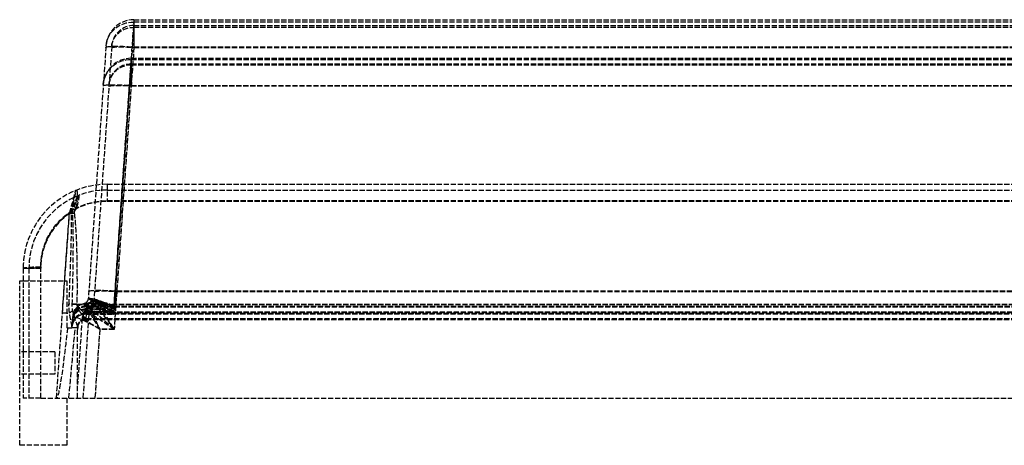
# Model space of a CAD drawing. Header units: millimetres. Extents: x 0 to 562, y -14 to 122.
# Tile 1 of 2: x 0 to 281, y 0 to 122. Entities that reach past the tile are written whole.
import ezdxf

# ---------------------------------------------------------------- set-up
doc = ezdxf.new("R2010")
doc.units = ezdxf.units.MM
doc.header["$LTSCALE"] = 10
doc.linetypes.add('ALLCAD_Strich', pattern=[0.2, 0.15, -0.05])
doc.layers.add('BESCH_KONT_sich_schn_ansi_2d', color=40, linetype='Continuous')

msp = doc.modelspace()

# ---------------------------------------------------------------- linework, layer by layer
at = {"layer": 'BESCH_KONT_sich_schn_ansi_2d', "linetype": 'ALLCAD_Strich', "extrusion": (0, 1, -2.22045e-16)}
for p, q in [((29.38, 74.5), (32.62, 120.84)), ((32.62, 120.84), (32.59, 113.74)), ((32.62, 121.5), (32.62, 120.84)), ((32.62, 121.5), (514.38, 121.5)), ((32.62, 120.84), (514.38, 120.84)), ((26.89, 37.44), (32.62, 119.33)), ((32.62, 119.33), (32.59, 113.6)), ((32.62, 119.87), (32.62, 119.33)), ((32.62, 119.87), (514.38, 119.87)), ((32.62, 119.33), (514.38, 119.33)), ((26.27, 113.91), (21.23, 41.91)), ((24.64, 114.02), (21.86, 74.29)), ((24.64, 114.02), (24.64, 114.06)), ((26.27, 113.91), (26.27, 113.94)), ((32.59, 113.74), (27.72, 44.06)), ((32.59, 113.6), (27.72, 43.92)), ((32.59, 113.74), (514.41, 113.74)), ((32.59, 113.6), (514.41, 113.6)), ((26.93, 39.74), (31.85, 110.18)), ((31.85, 110.18), (31.82, 102.74)), ((31.85, 110.5), (31.85, 110.18)), ((31.85, 110.5), (515.15, 110.5)), ((31.85, 110.18), (515.15, 110.18)), ((26.93, 38.18), (31.85, 108.61)), ((31.85, 108.61), (31.82, 102.6)), ((31.85, 108.87), (31.85, 108.61)), ((31.85, 108.87), (515.15, 108.87)), ((31.85, 108.61), (515.15, 108.61)), ((31.82, 102.74), (515.18, 102.74)), ((31.82, 102.6), (515.18, 102.6)), ((21.86, 74.29), (19.61, 42.03)), ((25, 74.5), (25, 69.85)), ((25, 74.5), (522, 74.5)), ((26.89, 38.94), (29.38, 74.5)), ((25, 72.87), (522, 72.87)), ((25, 69.85), (522, 69.85)), ((25, 69.85), (25, 69.74)), ((25, 69.74), (522, 69.74)), ((10.5, 13.5), (14.19, 66.22)), ((12.2, 37.86), (14.19, 66.26)), ((6, 13.5), (6, 50.85)), ((1, 50.5), (1, 13.5)), ((2.63, 50.5), (2.63, 13.5)), ((0, 47), (1, 47)), ((0, 0), (0, 47)), ((1, 47), (13.5, 47)), ((13.5, 47), (13.5, 33.5)), ((26.93, 39.7), (27.72, 44.06)), ((26.93, 38.14), (27.72, 43.92)), ((27.72, 44.06), (26.96, 33.2)), ((27.72, 43.92), (26.96, 33.06)), ((27.72, 44.06), (519.28, 44.06)), ((27.72, 43.92), (519.28, 43.92)), ((16.33, 40.29), (530.67, 40.29)), ((16.33, 40.18), (530.67, 40.18)), ((19.12, 40.5), (19.03, 38.94)), ((19.05, 39.5), (19.07, 39.7)), ((19.05, 39.5), (527.95, 39.5)), ((19.07, 39.69), (19.08, 39.74)), ((26.93, 39.7), (19.07, 39.7)), ((19.07, 39.69), (527.93, 39.69)), ((19.08, 39.74), (26.93, 39.74)), ((21.61, 40.5), (19.12, 40.5)), ((23.11, 40.5), (21.61, 40.5)), ((10.5, 13.5), (12.2, 37.86)), ((15.04, 35.53), (15.13, 36.78)), ((18.91, 37.53), (18.95, 37.73)), ((18.91, 37.5), (18.91, 37.53)), ((18.91, 37.5), (528.09, 37.5)), ((18.95, 37.73), (19.03, 38.94)), ((18.95, 37.73), (528.05, 37.73)), ((18.95, 36.23), (19.03, 37.44)), ((19.03, 38.94), (26.89, 38.94)), ((19.09, 38.45), (19.03, 37.44)), ((19.03, 37.44), (26.89, 37.44)), ((19.12, 38.87), (19.1, 38.51)), ((19.1, 38.51), (19.43, 38.48)), ((21.61, 38.87), (19.12, 38.87)), ((19.43, 38.48), (19.89, 38.45)), ((19.72, 36.06), (19.89, 38.45)), ((19.85, 37.87), (527.15, 37.87)), ((26.93, 38.14), (19.86, 38.14)), ((19.86, 38.12), (527.14, 38.12)), ((19.87, 38.18), (26.93, 38.18)), ((23.11, 38.87), (21.61, 38.87)), ((14.92, 33.86), (14.9, 33.5)), ((14.96, 34.32), (14.92, 33.86)), ((15.04, 35.53), (14.96, 34.32)), ((17.82, 36.24), (16.5, 17.35)), ((16.55, 33.74), (16.5, 33.03)), ((16.56, 33.87), (16.55, 33.74)), ((18.14, 13.5), (19.72, 36.06)), ((18.3, 36.16), (19.72, 36.06)), ((18.91, 35.92), (18.95, 36.23)), ((18.91, 35.87), (18.91, 35.92)), ((18.91, 35.87), (528.09, 35.87)), ((18.95, 36.23), (528.05, 36.23)), ((13.64, 33.5), (13.5, 33.5)), ((13.64, 33.5), (14.9, 33.5)), ((15.84, 33.5), (14.9, 33.5)), ((16.5, 33.5), (15.84, 33.5)), ((16.5, 13.5), (16.5, 33.5)), ((22.85, 33.2), (21.47, 13.5)), ((22.85, 33.06), (21.48, 13.5)), ((26.96, 33.2), (22.85, 33.2)), ((26.96, 33.06), (22.85, 33.06)), ((10, 26.65), (0, 26.65)), ((10, 26.65), (10, 20.35)), ((10, 20.35), (0, 20.35)), ((6, 13.5), (1, 13.5)), ((6, 13.5), (541, 13.5)), ((13.5, 13.5), (13.5, 0)), ((273.49, 13.51), (273.49, 13.51)), ((273.49, 13.5), (273.49, 13.51)), ((273.49, 13.51), (273.49, 13.5)), ((273.49, 13.51), (273.49, 13.51)), ((273.49, 13.51), (273.49, 13.5)), ((273.49, 13.5), (273.49, 13.5)), ((273.49, 13.5), (273.49, 13.5)), ((273.5, 13.5), (273.5, 13.51)), ((273.5, 13.5), (273.5, 13.51)), ((273.5, 13.51), (273.5, 13.51)), ((273.5, 13.51), (273.5, 13.5)), ((273.5, 13.51), (273.5, 13.51)), ((273.5, 13.5), (273.5, 13.51)), ((273.5, 13.51), (273.5, 13.51)), ((273.5, 13.51), (273.5, 13.51)), ((273.5, 13.5), (273.5, 13.5)), ((273.5, 13.5), (273.5, 13.5)), ((273.5, 13.5), (273.5, 13.5)), ((273.5, 13.5), (273.5, 13.5)), ((273.51, 13.51), (273.51, 13.51)), ((273.51, 13.51), (273.51, 13.5)), ((273.51, 13.51), (273.51, 13.51)), ((273.51, 13.51), (273.51, 13.5)), ((273.51, 13.5), (273.51, 13.51)), ((273.51, 13.5), (273.51, 13.5)), ((273.51, 13.5), (273.51, 13.5)), ((13.5, 0), (0, 0))]:
    msp.add_line(p, q, dxfattribs=at)
at = {"layer": 'BESCH_KONT_sich_schn_ansi_2d', "linetype": 'ALLCAD_Strich'}
for centre, radius, start, end in [((32.62, 113.5), 8, 90, 176), ((32.62, 113.5), 6.37, 90, 176), ((31.85, 102.5), 8, 90, 176), ((31.85, 102.5), 6.37, 90, 176), ((25, 50.5), 24, 90, 180), ((25, 50.5), 22.37, 90, 180), ((25, 50.64), 19, 124.684, 180), ((25, 50.59), 19, 124.684, 180), ((19.05, 35.5), 4, 90, 176), ((19.12, 36.5), 4, 90, 176), ((18.91, 33.5), 4, 90, 176), ((19.12, 36.5), 2.37, 90, 118.4477), ((18.91, 33.5), 2.37, 90, 176), ((273.49, 13.51), 0.00116, 90, 180), ((273.49, 13.51), 0.00271, 0, 90), ((273.49, 13.5), 0.00116, 180, 270), ((273.49, 13.5), 0.00271, 270, 0), ((273.5, 13.51), 0.00217, 270, 0), ((273.5, 13.51), 0.00217, 0, 90), ((273.51, 13.51), 0.00116, 90, 180), ((273.51, 13.51), 0.00271, 0, 90), ((273.51, 13.5), 0.00116, 180, 270), ((273.51, 13.5), 0.00271, 270, 0)]:
    msp.add_arc(centre, radius, start, end, dxfattribs=at)
at = {"layer": 'BESCH_KONT_sich_schn_ansi_2d', "linetype": 'ALLCAD_Strich', "extrusion": (0, -2.22045e-16, -1)}
for centre, radius, start, end in [((-25, 50.85), 19, 0, 90), ((-25, 50.74), 19, 0, 90), ((-17.81, 42.15), 1.8, 184, 256.9764), ((-17.81, 42.15), 3.43, 184, 256.9764), ((-273.49, 13.51), 0.00271, 0, 90), ((-273.49, 13.51), 0.00116, 90, 180), ((-273.49, 13.5), 0.00271, 270, 0), ((-273.49, 13.5), 0.00116, 180, 270), ((-273.51, 13.51), 0.00271, 0, 90), ((-273.5, 13.51), 0.00093, 90, 180), ((-273.5, 13.51), 0.00093, 180, 270), ((-273.51, 13.5), 0.00271, 270, 0), ((-273.51, 13.51), 0.00116, 90, 180), ((-273.51, 13.5), 0.00116, 180, 270)]:
    msp.add_arc(centre, radius, start, end, dxfattribs=at)
for centre, major_axis, ratio, start_param, end_param in [((32.62, 113.46), (-7.98, 0.56), 0.921745, 0, 1.506431), ((32.59, 113.04), (-6.35, 0.44), 0.086945, 0, 1.564717), ((31.85, 102.48), (-7.98, 0.56), 0.962033, 0, 1.503626), ((31.85, 102.48), (-6.35, 0.44), 0.962033, 0, 1.503626), ((31.82, 102.04), (-7.98, 0.56), 0.086945, 0, 1.564717), ((31.82, 102.04), (-6.35, 0.44), 0.086945, 0, 1.564717), ((2.76, -96.85), (11.67, 166.43), 0.041956, 0.194857, 0.599428), ((2.76, -96.96), (11.67, 166.43), 0.041956, 0.194857, 0.599428), ((6, 50.5), (-5, 0), 0.027841, 0, 1.570796), ((6, 50.5), (-3.37, 0), 0.027841, 0, 1.570796), ((27.72, 43.37), (-7.98, 0.56), 0.086945, 0, 1.564717), ((27.72, 43.37), (-6.35, 0.44), 0.086945, 0, 1.564717), ((19.12, 42.3), (0, -1.8), 0.974366, -1.027318, 0), ((19.12, 42.3), (0, -1.8), 0.98701, -1.003834, 0), ((19.5, 42.3), (0, -1.8), 0.842485, -1.306052, 0), ((27.65, 42.3), (-8.03, -0.16), 0.205815, -0.89039, -0.501192), ((27.65, 42.3), (-8.03, -0.16), 0.214804, -1.071353, -0.500311), ((21.61, 42.3), (0, -1.8), 0.878501, -0.694847, 0), ((27.65, 42.3), (-6.4, -0.48), 0.509996, -1.016222, -0.445179), ((23.11, 42.3), (0, -1.8), 0.856254, -0.487738, 0), ((18.91, 33.58), (-3.99, 0.28), 0.988693, 0, 1.50177), ((21.11, 64.93), (-2.14, -30.58), 0.077308, 0.340363, 0.437521), ((297.47, 20.5), (-281.89, 17.13), 0.023544, 0.156664, 0.164066), ((22.85, 32.5), (-3.72, 8), 0.033423, 0.635663, 1.499078), ((22.85, 32.5), (-3.72, 6.37), 0.038064, 0.642365, 1.50578), ((18.03, 121.26), (-7.54, -107.76), 0.027773, -0.621051, -0.001942)]:
    msp.add_ellipse(centre, major_axis=major_axis, ratio=ratio, start_param=start_param, end_param=end_param, dxfattribs=at)
at = {"layer": 'BESCH_KONT_sich_schn_ansi_2d', "linetype": 'ALLCAD_Strich', "extrusion": (3.08149e-33, -2.22045e-16, -1)}
for centre, major_axis, ratio, start_param, end_param in [((32.62, 113.46), (-6.35, 0.44), 0.921745, 0, 1.506431), ((32.59, 113.04), (-7.98, 0.56), 0.086945, 0, 1.564717), ((18.92, 33.61), (0.18, 2.64), 0.894562, -0.348992, -0.340363)]:
    msp.add_ellipse(centre, major_axis=major_axis, ratio=ratio, start_param=start_param, end_param=end_param, dxfattribs=at)
at = {"layer": 'BESCH_KONT_sich_schn_ansi_2d', "linetype": 'ALLCAD_Strich'}
for centre, major_axis, ratio, start_param, end_param in [((17.56, 69.06), (-1.49, 3.71), 0.42189, 0, 0.047859), ((16.17, 67.39), (-2.82, 2.83), 0.049304, -1.52137, -1.159525), ((2.76, -97.13), (11.66, 166.54), 0.017969, -0.599439, -0.194867), ((14.19, 66.35), (2.99, -0.21), 0.027773, -1.568854, -1.371055), ((14.19, 66.35), (4.62, -0.32), 0.027773, -1.568854, -1.371055), ((15.56, 66.06), (-3.96, -0.56), 0.069083, -1.580492, -1.38123), ((2.76, -97.13), (11.67, 166.5), 0.02774, -0.599435, -0.194864), ((6, 50.5), (-5, 0), 0.069756, -1.570796, 0), ((6, 50.5), (-3.37, 0), 0.069756, -1.570796, 0), ((16.33, 40.01), (-4, 0.03), 0.069754, -1.57019, -0.969466), ((19.07, 35.86), (-3.99, 0.28), 0.959816, -1.50378, 0), ((19.07, 35.84), (-3.99, 0.28), 0.962033, -1.503626, 0), ((19.08, 35.9), (-3.99, 0.28), 0.962033, -1.503626, 0), ((19.13, 36.5), (0, 4), 0.996712, 0.223207, 1.494161), ((17.82, 42.15), (0.4, -1.75), 0.998815, 0, 1.271875), ((17.85, 42.16), (0.04, -1.8), 0.995895, 0.199472, 1.469682), ((19.12, 42.3), (0, -1.8), 0.877554, 0, 1.338896), ((20.01, 40.48), (1.25, 1.3), 0.695942, -2.1987, -1.108655), ((12.2, 37.94), (2.99, -0.21), 0.027773, -1.568854, -0.827972), ((16.91, 37.47), (-3.68, -1.57), 0.404529, -1.741156, -0.935831), ((18.95, 34.05), (-3.99, 0.28), 0.921745, -1.506431, 0), ((19.03, 35.25), (-3.99, 0.28), 0.921745, -1.506431, 0), ((23.13, 36.5), (-8, 0.28), 0.043419, -0.082708, -0.001521), ((22.85, 32.5), (-7.72, 4.29), 0.069114, -1.532429, -0.048899), ((19.03, 35.25), (-2.36, 0.17), 0.921745, -1.506431, -1.133276), ((26.96, 32.5), (-9.13, 7.99), 0.043274, -1.532961, -0.669546), ((26.96, 32.5), (-9.14, 6.36), 0.040951, -1.542305, -0.67889), ((22.85, 32.5), (-6.09, 4.17), 0.062133, -1.52829, -0.558467), ((18.95, 34.05), (-2.36, 0.17), 0.921745, -1.506431, -1.221805), ((18.03, 121.26), (-11.63, -166.3), 0.027773, 0.867851, 1.016864)]:
    msp.add_ellipse(centre, major_axis=major_axis, ratio=ratio, start_param=start_param, end_param=end_param, dxfattribs=at)
at = {"layer": 'BESCH_KONT_sich_schn_ansi_2d', "linetype": 'ALLCAD_Strich', "extrusion": (-1.2326e-32, -2.22045e-16, -1)}
for major_axis, ratio, start_param, end_param in [((-7.34, 9.66), 0.034804, 0.661595, 1.52501), ((-5.71, 9.54), 0.025676, 0.664539, 1.527954)]:
    msp.add_ellipse((26.96, 32.5), major_axis=major_axis, ratio=ratio, start_param=start_param, end_param=end_param, dxfattribs=at)
at = {"layer": 'BESCH_KONT_sich_schn_ansi_2d', "linetype": 'ALLCAD_Strich', "extrusion": (-3.08149e-33, -2.22045e-16, -1)}
msp.add_ellipse((27.65, 42.3), major_axis=(-6.4, -0.46), ratio=0.488854, start_param=-0.839477, end_param=-0.450278, dxfattribs=at)
at = {"layer": 'BESCH_KONT_sich_schn_ansi_2d', "linetype": 'ALLCAD_Strich'}
for points, knots in [([(14.19, 66.26), (14.5, 67.26), (14.78, 68.21), (15.32, 70.16), (15.56, 71.11), (15.87, 72.38), (15.96, 72.73), (15.96, 72.73)], [-1.355472, -1.355472, -1.355472, -1.355472, -0.961509, -0.961509, -0.465557, -0.465557, 0, 0, 0, 0]), ([(14.19, 66.22), (14.66, 67.13), (15.08, 67.96), (15.62, 69.08), (15.79, 69.44), (15.93, 69.76), (16.09, 70.11), (16.22, 70.4), (16.48, 71.01), (16.57, 71.22), (16.57, 71.22)], [-1.355472, -1.355472, -1.355472, -1.355472, -0.918965, -0.918965, -0.677736, -0.677736, -0.677736, -0.420648, -0.420648, 0, 0, 0, 0]), ([(15.17, 68.65), (15.24, 68.94), (15.32, 69.24), (15.47, 69.82), (15.54, 70.11), (15.66, 70.63), (15.71, 70.86), (15.81, 71.27), (15.85, 71.45), (15.91, 71.77), (15.94, 71.9), (15.98, 72.13), (16, 72.24), (16.03, 72.42), (16.04, 72.5), (16.05, 72.63), (16.05, 72.67), (16.04, 72.73), (16.03, 72.74), (16.01, 72.74), (16.01, 72.74), (16, 72.74)], [0, 0, 0, 0, 0.0605021, 0.0605021, 0.1157303, 0.1157303, 0.1582136, 0.1582136, 0.190893, 0.190893, 0.2146236, 0.2146236, 0.234589, 0.234589, 0.2513925, 0.2513925, 0.2658423, 0.2658423, 0.2769575, 0.2769575, 0.2839045, 0.2839045, 0.2839045, 0.2839045]), ([(15.57, 68.14), (15.7, 68.42), (15.83, 68.71), (16.07, 69.28), (16.18, 69.55), (16.29, 69.84), (16.36, 70.02), (16.43, 70.19), (16.54, 70.5), (16.58, 70.63), (16.67, 70.9), (16.71, 71.06), (16.72, 71.24), (16.69, 71.26), (16.64, 71.24)], [0, 0, 0, 0, 0.0744362, 0.0744362, 0.1419522, 0.1419522, 0.1419522, 0.18446, 0.18446, 0.2146236, 0.2146236, 0.2524725, 0.2524725, 0.2839045, 0.2839045, 0.2839045, 0.2839045]), ([(16, 72.74), (15.99, 72.74), (15.99, 72.74), (15.97, 72.74), (15.97, 72.73), (15.96, 72.73)], [-0.01019037, -0.01019037, -0.01019037, -0.01019037, -0.00459813, -0.00459813, 0.00099412, 0.00099412, 0.00099412, 0.00099412]), ([(16.07, 72.78), (16.1, 72.79), (16.12, 72.8), (16.18, 72.81), (16.21, 72.81), (16.27, 72.78), (16.29, 72.73), (16.33, 72.6), (16.35, 72.51), (16.37, 72.28), (16.37, 72.15), (16.38, 71.84), (16.38, 71.67), (16.38, 71.26), (16.37, 71.02), (16.35, 70.48), (16.34, 70.18), (16.3, 69.5), (16.28, 69.13), (16.23, 68.39), (16.2, 68.02), (16.17, 67.67)], [-0.2839045, -0.2839045, -0.2839045, -0.2839045, -0.2769575, -0.2769575, -0.2658423, -0.2658423, -0.2513925, -0.2513925, -0.234589, -0.234589, -0.2146236, -0.2146236, -0.190893, -0.190893, -0.1582136, -0.1582136, -0.1157303, -0.1157303, -0.0605021, -0.0605021, 0, 0, 0, 0]), ([(16.68, 71.26), (16.78, 71.31), (16.85, 71.3), (16.9, 71.11), (16.89, 70.93), (16.85, 70.59), (16.82, 70.43), (16.76, 70.05), (16.72, 69.83), (16.67, 69.61), (16.6, 69.26), (16.52, 68.91), (16.35, 68.23), (16.26, 67.89), (16.17, 67.56)], [-0.2839045, -0.2839045, -0.2839045, -0.2839045, -0.2524725, -0.2524725, -0.2146236, -0.2146236, -0.18446, -0.18446, -0.1419522, -0.1419522, -0.1419522, -0.0744362, -0.0744362, 0, 0, 0, 0]), ([(16.64, 71.24), (16.63, 71.24), (16.63, 71.24), (16.61, 71.24), (16.61, 71.24), (16.6, 71.23), (16.6, 71.23), (16.59, 71.23), (16.58, 71.23), (16.58, 71.22), (16.57, 71.22)], [-0.01019037, -0.01019037, -0.01019037, -0.01019037, -0.00739425, -0.00739425, -0.00459813, -0.00459813, -0.00459813, -0.00180201, -0.00180201, 0.00099412, 0.00099412, 0.00099412, 0.00099412]), ([(14.78, 66.22), (14.78, 66.23), (14.78, 66.24), (14.78, 66.27), (14.78, 66.28), (14.78, 66.31), (14.78, 66.33), (14.78, 66.39), (14.78, 66.44), (14.79, 66.57), (14.79, 66.65), (14.82, 66.99), (14.86, 67.25), (14.98, 67.91), (15.07, 68.29), (15.17, 68.65)], [0, 0, 0, 0, 0.0019897, 0.0019897, 0.0039795, 0.0039795, 0.0079589, 0.0079589, 0.0158427, 0.0158427, 0.0314996, 0.0314996, 0.0763591, 0.0763591, 0.1527183, 0.1527183, 0.1527183, 0.1527183]), ([(15.1, 66.16), (15.1, 66.16), (15.1, 66.17), (15.09, 66.19), (15.09, 66.2), (15.09, 66.23), (15.09, 66.25), (15.09, 66.3), (15.09, 66.34), (15.1, 66.48), (15.11, 66.58), (15.14, 66.86), (15.18, 67.04), (15.23, 67.21), (15.27, 67.38), (15.33, 67.54), (15.45, 67.85), (15.51, 67.99), (15.57, 68.14)], [0, 0, 0, 0, 0.0019897, 0.0019897, 0.0039795, 0.0039795, 0.0079589, 0.0079589, 0.0158427, 0.0158427, 0.0381796, 0.0381796, 0.0763591, 0.0763591, 0.0763591, 0.1145387, 0.1145387, 0.1527183, 0.1527183, 0.1527183, 0.1527183]), ([(16.17, 67.67), (15.99, 67.49), (15.82, 67.3), (15.63, 66.94), (15.58, 66.8), (15.55, 66.6), (15.55, 66.55), (15.55, 66.47), (15.55, 66.44), (15.55, 66.4), (15.55, 66.39), (15.56, 66.37), (15.56, 66.36), (15.56, 66.35), (15.56, 66.35), (15.56, 66.34)], [-0.1527183, -0.1527183, -0.1527183, -0.1527183, -0.0763591, -0.0763591, -0.0314996, -0.0314996, -0.0158427, -0.0158427, -0.0079589, -0.0079589, -0.0039795, -0.0039795, -0.0019897, -0.0019897, 0, 0, 0, 0]), ([(16.17, 67.56), (15.99, 67.38), (15.82, 67.18), (15.63, 66.83), (15.58, 66.69), (15.55, 66.49), (15.55, 66.43), (15.55, 66.36), (15.55, 66.33), (15.55, 66.29), (15.55, 66.28), (15.56, 66.26), (15.56, 66.25), (15.56, 66.24), (15.56, 66.23), (15.56, 66.22)], [-0.1527183, -0.1527183, -0.1527183, -0.1527183, -0.0763591, -0.0763591, -0.0314996, -0.0314996, -0.0158427, -0.0158427, -0.0079589, -0.0079589, -0.0039795, -0.0039795, -0.0019897, -0.0019897, 0, 0, 0, 0]), ([(14.22, 37.74), (14.17, 38.06), (14.13, 38.41), (14.08, 39.06), (14.07, 39.36), (14.06, 39.87), (14.06, 40.06), (14.07, 40.26)], [0, 0, 0, 0, 0.1178861, 0.1178861, 0.2131778, 0.2131778, 0.2727351, 0.2727351, 0.2727351, 0.2727351]), ([(15.32, 37.63), (15.27, 37.82), (15.22, 38.01), (15.14, 38.42), (15.1, 38.62), (15.07, 38.83), (15.04, 39.05), (15.02, 39.26), (14.99, 39.71), (14.99, 39.93), (14.99, 40.16)], [0, 0, 0, 0, 0.0681838, 0.0681838, 0.1363675, 0.1363675, 0.1363675, 0.2045513, 0.2045513, 0.2727351, 0.2727351, 0.2727351, 0.2727351]), ([(16.33, 40.29), (16.33, 40.21), (16.34, 40.12), (16.4, 39.9), (16.46, 39.77), (16.65, 39.49), (16.77, 39.34), (16.91, 39.2)], [-0.2727351, -0.2727351, -0.2727351, -0.2727351, -0.2131778, -0.2131778, -0.1178861, -0.1178861, 0, 0, 0, 0]), ([(16.33, 40.18), (16.33, 40.03), (16.35, 39.88), (16.4, 39.58), (16.45, 39.44), (16.5, 39.3), (16.55, 39.16), (16.62, 39.02), (16.76, 38.75), (16.83, 38.62), (16.91, 38.49)], [-0.2727351, -0.2727351, -0.2727351, -0.2727351, -0.2045513, -0.2045513, -0.1363675, -0.1363675, -0.1363675, -0.0681838, -0.0681838, 0, 0, 0, 0]), ([(18.25, 40.4), (18.24, 40.4), (18.24, 40.4), (18.23, 40.4), (18.23, 40.4), (18.22, 40.4)], [0, 0, 0, 0, 0.02151285, 0.02151285, 0.04306434, 0.04306434, 0.04306434, 0.04306434]), ([(20.01, 39.01), (19.57, 39.44), (19.17, 39.78), (18.55, 40.27), (18.33, 40.4), (18.25, 40.4)], [-0.637089, -0.637089, -0.637089, -0.637089, -0.3298292, -0.3298292, 0, 0, 0, 0]), ([(26.93, 39.7), (26.3, 39.79), (25.68, 39.87), (24.47, 40.03), (23.88, 40.11), (22.4, 40.29), (21.54, 40.38), (20.31, 40.48), (19.88, 40.5), (19.5, 40.5)], [-0.9745351, -0.9745351, -0.9745351, -0.9745351, -0.7609276, -0.7609276, -0.5487362, -0.5487362, -0.2110524, -0.2110524, 0, 0, 0, 0]), ([(19.61, 42.03), (19.6, 41.99), (19.69, 41.98), (20.05, 41.96), (20.32, 41.95), (20.66, 41.89)], [0, 0, 0, 0, 0.2613155, 0.2613155, 0.522631, 0.522631, 0.522631, 0.522631]), ([(20.62, 41.37), (20.03, 41.58), (19.71, 41.7), (19.61, 41.93), (19.6, 41.98), (19.61, 42.03)], [0, 0, 0, 0, 0.993364, 0.993364, 1.207893, 1.207893, 1.207893, 1.207893]), ([(20.62, 41.33), (20.2, 41.49), (19.91, 41.59), (19.64, 41.81), (19.6, 41.91), (19.61, 42.03)], [0, 0, 0, 0, 0.976239, 0.976239, 1.703665, 1.703665, 1.703665, 1.703665]), ([(19.61, 42.03), (19.61, 42.02), (19.61, 42.02), (19.61, 42.02), (19.61, 42.02), (19.62, 42.02)], [-0.04591662, -0.04591662, -0.04591662, -0.04591662, -0.02295831, -0.02295831, 0, 0, 0, 0]), ([(19.62, 42.02), (19.62, 42.02), (19.62, 42.02), (19.63, 42.02), (19.63, 42.02), (19.64, 42.02)], [-0.04306434, -0.04306434, -0.04306434, -0.04306434, -0.02151285, -0.02151285, 0, 0, 0, 0]), ([(19.64, 42.02), (19.72, 42), (19.94, 41.83), (20.56, 41.21), (20.95, 40.79), (21.38, 40.28)], [0, 0, 0, 0, 0.3298292, 0.3298292, 0.637089, 0.637089, 0.637089, 0.637089]), ([(20.96, 41.83), (21.27, 41.77), (21.61, 41.68), (22.61, 41.37), (23.29, 41.1), (24.48, 40.62), (24.95, 40.41), (25.92, 40.03), (26.42, 39.85), (26.93, 39.7)], [0, 0, 0, 0, 0.2110524, 0.2110524, 0.5487362, 0.5487362, 0.7609276, 0.7609276, 0.9745351, 0.9745351, 0.9745351, 0.9745351]), ([(21.98, 40.53), (21.84, 40.65), (21.72, 40.76), (21.52, 40.98), (21.44, 41.09), (21.38, 41.21), (21.32, 41.32), (21.28, 41.43), (21.23, 41.67), (21.22, 41.79), (21.23, 41.91)], [0, 0, 0, 0, 0.301973, 0.301973, 0.603946, 0.603946, 0.603946, 0.90592, 0.90592, 1.207893, 1.207893, 1.207893, 1.207893]), ([(21.97, 40.46), (21.83, 40.59), (21.71, 40.71), (21.51, 40.94), (21.43, 41.06), (21.37, 41.18), (21.31, 41.29), (21.27, 41.41), (21.23, 41.66), (21.22, 41.78), (21.23, 41.91)], [0, 0, 0, 0, 0.425916, 0.425916, 0.851833, 0.851833, 0.851833, 1.277749, 1.277749, 1.703665, 1.703665, 1.703665, 1.703665]), ([(21.23, 41.91), (21.23, 41.88), (21.25, 41.85), (21.31, 41.79), (21.37, 41.77), (21.44, 41.74), (21.51, 41.71), (21.59, 41.69), (21.8, 41.62), (21.92, 41.57), (22.05, 41.51)], [0, 0, 0, 0, 0.1306578, 0.1306578, 0.2613155, 0.2613155, 0.2613155, 0.3919733, 0.3919733, 0.522631, 0.522631, 0.522631, 0.522631]), ([(21.23, 41.91), (21.23, 41.91), (21.23, 41.91), (21.23, 41.91), (21.23, 41.91), (21.23, 41.91), (21.23, 41.9), (21.24, 41.9), (21.24, 41.9), (21.24, 41.9), (21.24, 41.9)], [-0.04591662, -0.04591662, -0.04591662, -0.04591662, -0.03443746, -0.03443746, -0.02295831, -0.02295831, -0.02295831, -0.01147915, -0.01147915, 0, 0, 0, 0]), ([(21.24, 41.9), (21.24, 41.9), (21.24, 41.9), (21.24, 41.9), (21.25, 41.9), (21.25, 41.9), (21.25, 41.9), (21.25, 41.89), (21.25, 41.89), (21.26, 41.89), (21.26, 41.89)], [-0.04306434, -0.04306434, -0.04306434, -0.04306434, -0.03229826, -0.03229826, -0.02153217, -0.02153217, -0.02153217, -0.01076609, -0.01076609, 0, 0, 0, 0]), ([(21.26, 41.89), (21.29, 41.88), (21.34, 41.83), (21.5, 41.65), (21.6, 41.53), (21.72, 41.38), (21.84, 41.23), (21.98, 41.04), (22.28, 40.61), (22.44, 40.37), (22.61, 40.1)], [0, 0, 0, 0, 0.1592723, 0.1592723, 0.3185445, 0.3185445, 0.3185445, 0.4778168, 0.4778168, 0.637089, 0.637089, 0.637089, 0.637089]), ([(21.61, 40.5), (22.41, 40.5), (23.28, 40.36), (25.06, 39.83), (25.98, 39.44), (26.89, 38.94)], [-1.007795, -1.007795, -1.007795, -1.007795, -0.502749, -0.502749, 0.002297, 0.002297, 0.002297, 0.002297]), ([(22.05, 41.51), (22.07, 41.5), (22.09, 41.49), (22.12, 41.48), (22.14, 41.47), (22.16, 41.46), (22.18, 41.45), (22.2, 41.44), (22.24, 41.42), (22.27, 41.41), (22.29, 41.4)], [-0.07447153, -0.07447153, -0.07447153, -0.07447153, -0.05585365, -0.05585365, -0.03723577, -0.03723577, -0.03723577, -0.01861788, -0.01861788, 0, 0, 0, 0]), ([(22.29, 41.4), (22.56, 41.28), (22.88, 41.1), (23.58, 40.63), (23.96, 40.34), (24.36, 40.02), (24.76, 39.7), (25.17, 39.34), (26.03, 38.67), (26.48, 38.36), (26.93, 38.14)], [0, 0, 0, 0, 0.2436338, 0.2436338, 0.4872675, 0.4872675, 0.4872675, 0.7309013, 0.7309013, 0.9745351, 0.9745351, 0.9745351, 0.9745351]), ([(26.89, 38.94), (26.16, 39.49), (25.41, 39.93), (23.97, 40.6), (23.27, 40.82), (22.62, 40.92)], [-0.002297, -0.002297, -0.002297, -0.002297, 0.502749, 0.502749, 1.007795, 1.007795, 1.007795, 1.007795]), ([(23.11, 40.5), (23.72, 40.5), (24.35, 40.44), (25.63, 40.18), (26.28, 39.99), (26.93, 39.74)], [-0.7084302, -0.7084302, -0.7084302, -0.7084302, -0.3530359, -0.3530359, 0.0023584, 0.0023584, 0.0023584, 0.0023584]), ([(26.89, 37.44), (26.61, 37.71), (26.31, 37.96), (25.74, 38.43), (25.45, 38.64), (25.16, 38.82), (24.88, 39.01), (24.6, 39.18), (24.06, 39.46), (23.79, 39.57), (23.54, 39.67)], [-0.002297, -0.002297, -0.002297, -0.002297, 0.250226, 0.250226, 0.502749, 0.502749, 0.502749, 0.755272, 0.755272, 1.007795, 1.007795, 1.007795, 1.007795]), ([(26.93, 39.74), (26.4, 40.01), (25.88, 40.23), (24.84, 40.56), (24.33, 40.66), (23.83, 40.71)], [-0.0023584, -0.0023584, -0.0023584, -0.0023584, 0.3530359, 0.3530359, 0.7084302, 0.7084302, 0.7084302, 0.7084302]), ([(14.92, 33.86), (14.93, 33.9), (14.92, 33.95), (14.9, 34.24), (14.82, 34.64), (14.63, 35.57), (14.52, 36.06), (14.34, 36.97), (14.28, 37.34), (14.22, 37.74)], [-0.7150111, -0.7150111, -0.7150111, -0.7150111, -0.6449178, -0.6449178, -0.3722738, -0.3722738, -0.1431822, -0.1431822, 0, 0, 0, 0]), ([(16.55, 33.74), (16.56, 33.85), (16.51, 34.04), (16.35, 34.53), (16.26, 34.8), (16.15, 35.1), (16.03, 35.44), (15.88, 35.83), (15.6, 36.67), (15.45, 37.13), (15.32, 37.63)], [-0.7150111, -0.7150111, -0.7150111, -0.7150111, -0.5184306, -0.5184306, -0.3575056, -0.3575056, -0.3575056, -0.1787528, -0.1787528, 0, 0, 0, 0]), ([(16.91, 39.2), (17.09, 39.03), (17.27, 38.87), (17.76, 38.47), (18.06, 38.26), (18.6, 37.86), (18.82, 37.69), (18.91, 37.57), (18.92, 37.55), (18.91, 37.53)], [0, 0, 0, 0, 0.1431822, 0.1431822, 0.3722738, 0.3722738, 0.6449178, 0.6449178, 0.7150111, 0.7150111, 0.7150111, 0.7150111]), ([(16.91, 38.49), (17.13, 38.16), (17.37, 37.86), (17.83, 37.29), (18.06, 37.04), (18.26, 36.81), (18.44, 36.61), (18.59, 36.43), (18.84, 36.11), (18.92, 35.99), (18.91, 35.92)], [0, 0, 0, 0, 0.1787528, 0.1787528, 0.3575056, 0.3575056, 0.3575056, 0.5184306, 0.5184306, 0.7150111, 0.7150111, 0.7150111, 0.7150111]), ([(19.62, 38.05), (19.44, 38.04), (19.26, 38), (18.86, 37.87), (18.66, 37.75), (18.29, 37.43), (18.14, 37.24), (17.91, 36.77), (17.84, 36.51), (17.82, 36.24)], [-0.2830314, -0.2830314, -0.2830314, -0.2830314, -0.2283683, -0.2283683, -0.1565074, -0.1565074, -0.0823234, -0.0823234, 0, 0, 0, 0]), ([(19.1, 38.51), (19.04, 38.51), (18.99, 38.51), (18.88, 38.52), (18.83, 38.52), (18.65, 38.54), (18.55, 38.54), (18.34, 38.56), (18.22, 38.57), (18.03, 38.58), (17.99, 38.58), (17.99, 38.58)], [-0.4249274, -0.4249274, -0.4249274, -0.4249274, -0.4048093, -0.4048093, -0.3826229, -0.3826229, -0.3145175, -0.3145175, -0.1759728, -0.1759728, 0, 0, 0, 0]), ([(18.61, 38.81), (18.49, 38.78), (18.29, 38.72), (18.09, 38.63), (18, 38.58)], [0.1493865, 0.1493865, 0.1493865, 0.1493865, 0.25, 0.3329182, 0.3329182, 0.3329182, 0.3329182]), ([(18.17, 37.3), (18.15, 37.43), (18.17, 37.57), (18.24, 37.83), (18.3, 37.96), (18.48, 38.19), (18.59, 38.28), (18.77, 38.38), (18.85, 38.41), (18.98, 38.44), (19.03, 38.45), (19.09, 38.45)], [-0.2745295, -0.2745295, -0.2745295, -0.2745295, -0.1971963, -0.1971963, -0.1227082, -0.1227082, -0.0528112, -0.0528112, -0.0194859, -0.0194859, 0, 0, 0, 0]), ([(18.61, 38.81), (18.61, 38.81), (18.6, 38.81), (18.6, 38.81), (18.6, 38.81), (18.6, 38.81), (18.59, 38.81), (18.59, 38.81), (18.59, 38.81), (18.59, 38.81), (18.59, 38.81)], [0, 0, 0, 0, 0.01076609, 0.01076609, 0.02153217, 0.02153217, 0.02153217, 0.03229826, 0.03229826, 0.04306434, 0.04306434, 0.04306434, 0.04306434]), ([(19.09, 38.51), (19.08, 38.51), (19.07, 38.52), (19.06, 38.53), (18.94, 38.62), (18.84, 38.69), (18.69, 38.79), (18.64, 38.81), (18.61, 38.81)], [-0.3290201, -0.3290201, -0.3290201, -0.3290201, -0.3185445, -0.3185445, -0.3185445, -0.1592723, -0.1592723, 0, 0, 0, 0]), ([(26.93, 38.14), (26.22, 38.23), (25.51, 38.32), (24.13, 38.48), (23.46, 38.56), (22.82, 38.63), (22.18, 38.69), (21.57, 38.75), (20.44, 38.84), (19.93, 38.87), (19.5, 38.87)], [-0.9745351, -0.9745351, -0.9745351, -0.9745351, -0.7309013, -0.7309013, -0.4872675, -0.4872675, -0.4872675, -0.2436338, -0.2436338, 0, 0, 0, 0]), ([(21.61, 38.87), (22.01, 38.87), (22.43, 38.84), (23.28, 38.71), (23.72, 38.62), (24.17, 38.5), (24.62, 38.38), (25.07, 38.23), (25.98, 37.87), (26.44, 37.67), (26.89, 37.44)], [-1.007795, -1.007795, -1.007795, -1.007795, -0.755272, -0.755272, -0.502749, -0.502749, -0.502749, -0.250226, -0.250226, 0.002297, 0.002297, 0.002297, 0.002297]), ([(23.11, 38.87), (23.41, 38.87), (23.72, 38.86), (24.35, 38.8), (24.67, 38.75), (24.99, 38.69), (25.31, 38.64), (25.63, 38.56), (26.28, 38.39), (26.61, 38.29), (26.93, 38.18)], [-0.7084302, -0.7084302, -0.7084302, -0.7084302, -0.5307331, -0.5307331, -0.3530359, -0.3530359, -0.3530359, -0.1753388, -0.1753388, 0.0023584, 0.0023584, 0.0023584, 0.0023584]), ([(26.93, 38.18), (26.72, 38.31), (26.51, 38.43), (26.1, 38.66), (25.89, 38.76), (25.69, 38.86), (25.48, 38.95), (25.28, 39.03), (24.88, 39.17), (24.68, 39.22), (24.48, 39.27)], [-0.0023584, -0.0023584, -0.0023584, -0.0023584, 0.1753388, 0.1753388, 0.3530359, 0.3530359, 0.3530359, 0.5307331, 0.5307331, 0.7084302, 0.7084302, 0.7084302, 0.7084302]), ([(16.56, 33.87), (16.57, 34.07), (16.61, 34.26), (16.72, 34.64), (16.8, 34.82), (17.06, 35.27), (17.27, 35.53), (17.75, 35.92), (18.01, 36.06), (18.28, 36.15)], [-0.3031978, -0.3031978, -0.3031978, -0.3031978, -0.2440485, -0.2440485, -0.1854281, -0.1854281, -0.0869654, -0.0869654, 0, 0, 0, 0])]:
    msp.add_open_spline(points, degree=3, knots=knots, dxfattribs=at)
for points in [[(16.68, 71.26), (16.68, 71.26), (16.67, 71.26), (16.66, 71.26), (16.65, 71.25), (16.64, 71.25), (16.64, 71.24)], [(16.17, 67.56), (16.12, 67.61), (16.02, 67.71), (15.86, 67.86), (15.72, 68), (15.62, 68.09), (15.57, 68.14)], [(15.56, 66.22), (15.52, 66.22), (15.44, 66.21), (15.33, 66.19), (15.21, 66.17), (15.13, 66.16), (15.1, 66.16)], [(16.33, 40.18), (16.22, 40.18), (15.98, 40.18), (15.63, 40.18), (15.3, 40.17), (15.09, 40.16), (14.99, 40.16)], [(18.59, 38.81), (18.94, 38.89), (19.62, 39.17), (20.47, 39.88), (21.04, 40.82), (21.21, 41.54), (21.24, 41.9)], [(18.61, 38.81), (18.96, 38.89), (19.64, 39.17), (20.48, 39.88), (21.06, 40.81), (21.23, 41.53), (21.26, 41.89)], [(19.12, 38.87), (19.45, 38.87), (20.13, 39), (21.02, 39.56), (21.71, 40.42), (21.97, 41.14), (22.05, 41.51)], [(21.98, 40.53), (21.83, 40.27), (21.47, 39.81), (20.78, 39.28), (19.98, 38.95), (19.4, 38.87), (19.12, 38.87)], [(21.97, 40.46), (21.82, 40.22), (21.46, 39.77), (20.76, 39.26), (19.97, 38.94), (19.4, 38.87), (19.12, 38.87)], [(22.29, 41.4), (22.2, 41.04), (21.94, 40.35), (21.28, 39.53), (20.44, 38.99), (19.81, 38.87), (19.5, 38.87)], [(20.01, 37.68), (20.28, 37.78), (20.81, 38.04), (21.55, 38.6), (22.18, 39.31), (22.49, 39.83), (22.61, 40.1)], [(20.66, 41.89), (20.75, 41.87), (20.85, 41.85), (20.96, 41.83)], [(23.54, 39.67), (23.4, 39.54), (23.11, 39.31), (22.64, 39.06), (22.13, 38.9), (21.78, 38.87), (21.61, 38.87)], [(16.91, 38.49), (16.77, 38.44), (16.47, 38.33), (16.04, 38.12), (15.65, 37.88), (15.42, 37.71), (15.32, 37.63)], [(19.86, 38.07), (19.78, 38.06), (19.7, 38.05), (19.62, 38.05)], [(20.01, 37.68), (19.87, 37.82), (19.74, 37.94), (19.62, 38.05)], [(24.48, 39.27), (24.38, 39.2), (24.16, 39.09), (23.82, 38.96), (23.47, 38.89), (23.23, 38.87), (23.11, 38.87)], [(16.55, 33.74), (16.57, 34.04), (16.72, 34.61), (17.26, 35.34), (18.02, 35.81), (18.62, 35.92), (18.91, 35.92)]]:
    msp.add_open_spline(points, degree=3, dxfattribs=at)

doc.saveas('drawing.dxf')
